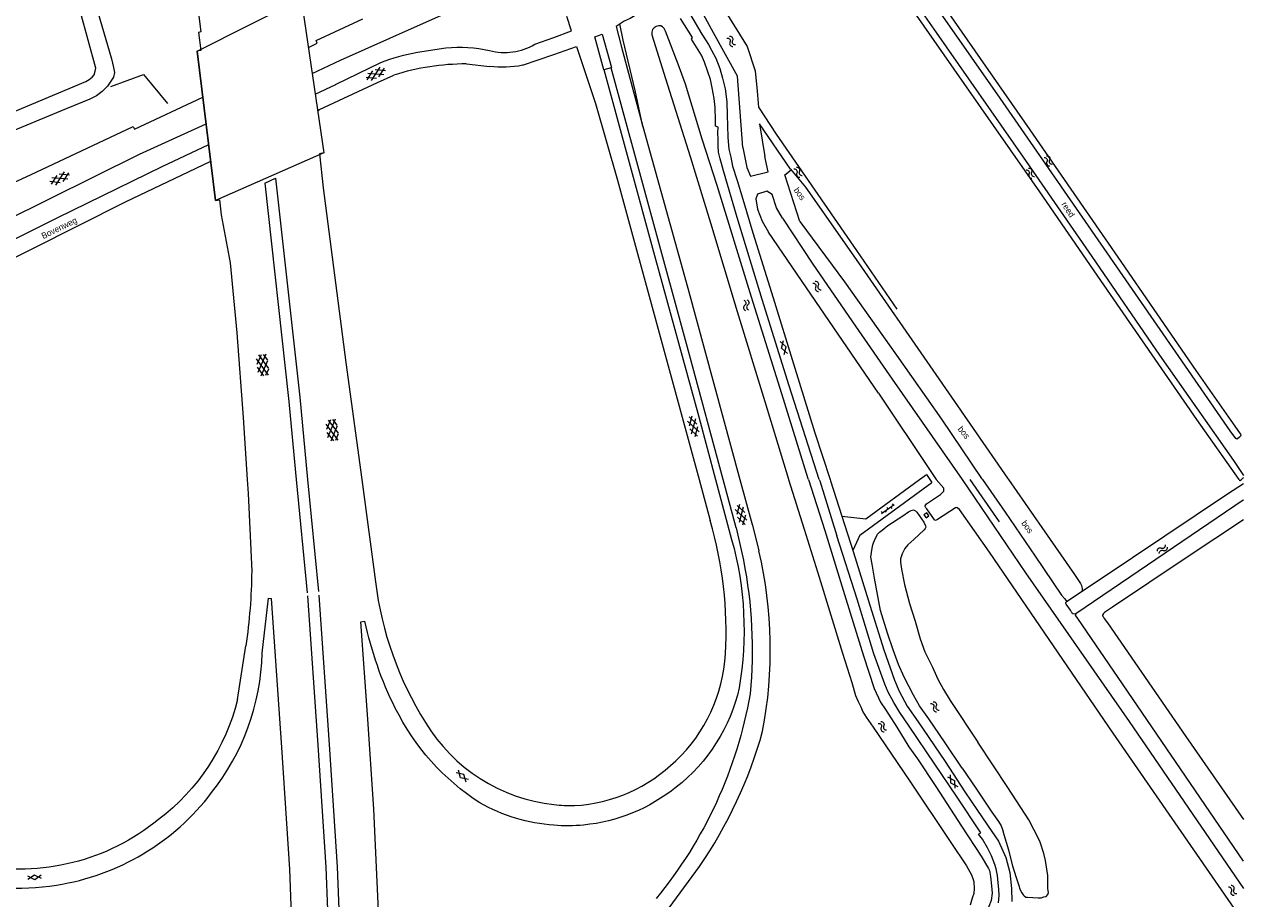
# Model space of a CAD drawing. Header units: metres. Extents: x 195864 to 198202, y 543264 to 544906.
# Tile 69 of 79: x 197845 to 198202, y 543877 to 544133. Entities that reach past the tile are written whole.
import ezdxf

# ---------------------------------------------------------------- set-up
doc = ezdxf.new("R2010")
doc.units = ezdxf.units.M
doc.header["$MEASUREMENT"] = 0
for name, color, linetype, lineweight in [('Level 14', 7, 'Continuous', 0), ('Level 19', 7, 'Continuous', 0), ('Level 27', 7, 'Continuous', 0), ('Level 28', 7, 'Continuous', 0), ('Level 29', 7, 'Continuous', 0), ('Level 33', 7, 'Continuous', 0), ('Level 34', 7, 'Continuous', 0), ('Level 41', 7, 'Continuous', 0), ('Level 43', 7, 'Continuous', 0)]:
    doc.layers.add(name, color=color, linetype=linetype, lineweight=lineweight)
doc.styles.add('Style-CHAR_FAST_FONT', font='CHAR_FAST_FONT.shx')

# ---------------------------------------------------------------- blocks, each defined once
blk = doc.blocks.new('GV2')
at = {"layer": 'Level 41', "color": 7, "linetype": 'Continuous', "lineweight": 0, "flags": 128}
for points in [[(1.2, -2), (0, 0), (1.2, 2)], [(0.2, -2), (1.4, 0), (0.2, 2)]]:
    blk.add_lwpolyline(points, dxfattribs=at)
blk = doc.blocks.new('GVTP6')
at = {"layer": 'Level 41', "color": 7, "linetype": 'Continuous', "lineweight": 0}
for p, q in [((0, -0.4), (2.6, 1.2)), ((0, 0.4), (2.6, -1.2)), ((1, -1.2), (5, 1.2)), ((1, 1.2), (5, -1.2)), ((3.4, 1.2), (6, -0.4)), ((3.4, -1.2), (6, 0.4))]:
    blk.add_line(p, q, dxfattribs=at)
blk = doc.blocks.new('GVTP4')
at = {"layer": 'Level 41', "color": 7, "linetype": 'Continuous', "lineweight": 0}
for p, q in [((0, 0.6), (1.8, 1.65)), ((0, -0.75), (4.2, 1.65)), ((0, 1.35), (5.1, -1.55)), ((0, 0), (2.7, -1.55)), ((1.1, -1.55), (6.2, 1.35)), ((2, 1.65), (6.2, -0.75)), ((3.5, -1.55), (6.2, 0)), ((4.4, 1.65), (6.2, 0.6))]:
    blk.add_line(p, q, dxfattribs=at)
blk = doc.blocks.new('WA_128')
at = {"layer": 'Level 43', "color": 7, "linetype": 'Continuous', "lineweight": 0, "extrusion": (0, 0, -1)}
for centre in [(-0.75, 0.05), (-0.75, -0.85)]:
    blk.add_arc(centre, 0.85, 28.0725, 151.9275, dxfattribs=at)
at = {"layer": 'Level 43', "color": 7, "linetype": 'Continuous', "lineweight": 0}
for centre in [(2.25, 0.85), (2.25, -0.05)]:
    blk.add_arc(centre, 0.85, 208.0724, 331.9275, dxfattribs=at)
blk = doc.blocks.new('WA_187')
at = {"layer": 'Level 43', "color": 7, "linetype": 'Continuous', "lineweight": 0, "extrusion": (0, 0, -1)}
for centre in [(-0.75, 0.05), (-0.75, -0.85)]:
    blk.add_arc(centre, 0.85, 28.0726, 151.9276, dxfattribs=at)
at = {"layer": 'Level 43', "color": 7, "linetype": 'Continuous', "lineweight": 0}
for centre in [(2.25, 0.85), (2.25, -0.05)]:
    blk.add_arc(centre, 0.85, 208.0724, 331.9274, dxfattribs=at)
blk = doc.blocks.new('OVTP6')
at = {"layer": 'Level 41', "color": 7, "linetype": 'Continuous', "lineweight": 0}
for p, q in [((0, 0), (4.5, 0)), ((0.25, 0), (0.25, 0.5)), ((1.25, 0), (1.25, -0.5)), ((2.25, 0), (2.25, 0.5)), ((4.25, 0), (4.25, 0.5)), ((3.25, 0), (3.25, -0.5))]:
    blk.add_line(p, q, dxfattribs=at)
blk = doc.blocks.new('WA_101')
at = {"layer": 'Level 43', "color": 7, "linetype": 'Continuous', "lineweight": 0, "extrusion": (0, 0, -1)}
for centre in [(-0.75, 0.05), (-0.75, -0.85)]:
    blk.add_arc(centre, 0.85, 28.0725, 151.9275, dxfattribs=at)
at = {"layer": 'Level 43', "color": 7, "linetype": 'Continuous', "lineweight": 0}
for centre in [(2.25, 0.85), (2.25, -0.05)]:
    blk.add_arc(centre, 0.85, 208.0725, 331.9275, dxfattribs=at)
blk = doc.blocks.new('WA_163')
at = {"layer": 'Level 43', "color": 7, "linetype": 'Continuous', "lineweight": 0, "extrusion": (0, 0, -1)}
for centre in [(-0.75, 0.05), (-0.75, -0.85)]:
    blk.add_arc(centre, 0.85, 28.0725, 151.9275, dxfattribs=at)
at = {"layer": 'Level 43', "color": 7, "linetype": 'Continuous', "lineweight": 0}
for centre in [(2.25, 0.85), (2.25, -0.05)]:
    blk.add_arc(centre, 0.85, 208.0725, 331.9275, dxfattribs=at)
blk = doc.blocks.new('WA_126')
at = {"layer": 'Level 43', "color": 7, "linetype": 'Continuous', "lineweight": 0, "extrusion": (0, 0, -1)}
for centre in [(-0.75, 0.05), (-0.75, -0.85)]:
    blk.add_arc(centre, 0.85, 28.0724, 151.9275, dxfattribs=at)
at = {"layer": 'Level 43', "color": 7, "linetype": 'Continuous', "lineweight": 0}
for centre in [(2.25, 0.85), (2.25, -0.05)]:
    blk.add_arc(centre, 0.85, 208.0725, 331.9276, dxfattribs=at)
blk = doc.blocks.new('WA_177')
at = {"layer": 'Level 43', "color": 7, "linetype": 'Continuous', "lineweight": 0, "extrusion": (0, 0, -1)}
for centre in [(-0.75, 0.05), (-0.75, -0.85)]:
    blk.add_arc(centre, 0.85, 28.0725, 151.9275, dxfattribs=at)
at = {"layer": 'Level 43', "color": 7, "linetype": 'Continuous', "lineweight": 0}
for centre in [(2.25, 0.85), (2.25, -0.05)]:
    blk.add_arc(centre, 0.85, 208.0725, 331.9275, dxfattribs=at)
blk = doc.blocks.new('WA_93')
at = {"layer": 'Level 43', "color": 7, "linetype": 'Continuous', "lineweight": 0, "extrusion": (0, 0, -1)}
for centre in [(-0.75, 0.05), (-0.75, -0.85)]:
    blk.add_arc(centre, 0.85, 28.0726, 151.9276, dxfattribs=at)
at = {"layer": 'Level 43', "color": 7, "linetype": 'Continuous', "lineweight": 0}
for centre in [(2.25, 0.85), (2.25, -0.05)]:
    blk.add_arc(centre, 0.85, 208.0724, 331.9274, dxfattribs=at)
blk = doc.blocks.new('WA_164')
at = {"layer": 'Level 43', "color": 7, "linetype": 'Continuous', "lineweight": 0, "extrusion": (0, 0, -1)}
for centre in [(-0.75, 0.05), (-0.75, -0.85)]:
    blk.add_arc(centre, 0.85, 28.0724, 151.9274, dxfattribs=at)
at = {"layer": 'Level 43', "color": 7, "linetype": 'Continuous', "lineweight": 0}
for centre in [(2.25, 0.85), (2.25, -0.05)]:
    blk.add_arc(centre, 0.85, 208.0726, 331.9276, dxfattribs=at)
blk = doc.blocks.new('WA_26')
at = {"layer": 'Level 43', "color": 7, "linetype": 'Continuous', "lineweight": 0, "extrusion": (0, 0, -1)}
for centre in [(-0.75, 0.05), (-0.75, -0.85)]:
    blk.add_arc(centre, 0.85, 28.0724, 151.9274, dxfattribs=at)
at = {"layer": 'Level 43', "color": 7, "linetype": 'Continuous', "lineweight": 0}
for centre in [(2.25, 0.85), (2.25, -0.05)]:
    blk.add_arc(centre, 0.85, 208.0726, 331.9276, dxfattribs=at)
blk = doc.blocks.new('WA_194')
at = {"layer": 'Level 43', "color": 7, "linetype": 'Continuous', "lineweight": 0, "extrusion": (0, 0, -1)}
for centre in [(-0.75, 0.05), (-0.75, -0.85)]:
    blk.add_arc(centre, 0.85, 28.0726, 151.9276, dxfattribs=at)
at = {"layer": 'Level 43', "color": 7, "linetype": 'Continuous', "lineweight": 0}
for centre in [(2.25, 0.85), (2.25, -0.05)]:
    blk.add_arc(centre, 0.85, 208.0724, 331.9274, dxfattribs=at)

msp = doc.modelspace()

# ---------------------------------------------------------------- linework, layer by layer
at = {"layer": 'Level 14', "color": 7, "linetype": 'Continuous', "lineweight": 13}
for p, q in [((197926.03, 544140.78), (197932.75, 544095.58)), ((197895.62, 544125.39), (197901.06, 544081.66))]:
    msp.add_line(p, q, dxfattribs=at)
at = {"layer": 'Level 14', "color": 7, "linetype": 'Continuous', "lineweight": 13, "flags": 128}
msp.add_lwpolyline([(197932.75, 544095.58), (197901.06, 544081.65), (197895.62, 544125.39), (197926.03, 544140.78), (197932.75, 544095.58)], dxfattribs=at)
at = {"layer": 'Level 19', "color": 7, "linetype": 'Continuous', "lineweight": 0}
for p, q in [((198094.9, 544025.27), (198110.19, 544002.38)), ((198110.19, 544002.38), (198111.81, 544000)), ((198111.76, 544000.06), (198111.81, 544000)), ((198119.43, 544000), (198119.43, 544000)), ((198200.37, 544000), (198200.46, 543999.87)), ((198200.84, 543999.81), (198201.07, 544000))]:
    msp.add_line(p, q, dxfattribs=at)
at = {"layer": 'Level 19', "color": 7, "linetype": 'Continuous', "lineweight": 0, "flags": 128}
for points in [[(197837.32, 544105.5), (197842.47, 544107.79), (197863.11, 544116.46), (197864.05, 544117.06), (197864.95, 544117.76), (197865.51, 544118.45), (197865.87, 544119.47), (197866.03, 544120.37), (197861.52, 544136.71), (197851.77, 544172.41), (197849.77, 544179.9), (197849.23, 544181.68), (197848.31, 544184.08), (197847.49, 544186.08), (197845.79, 544189.32), (197842.95, 544194.26), (197836.35, 544203.64), (197819.6, 544227.92), (197791.72, 544268.21)], [(197839.99, 544203.72), (197848.13, 544192.44), (197850.07, 544189.7), (197851.55, 544187.48), (197852.45, 544185.98), (197852.97, 544184.16), (197854.61, 544178.96), (197857.98, 544167.48), (197864.98, 544142.53), (197870.59, 544123.11), (197871.23, 544120.55), (197871.49, 544119.11), (197871.21, 544117.77), (197869.45, 544115.15), (197867.87, 544113.56), (197866.21, 544112.24), (197864.29, 544111.28), (197857.39, 544108.46), (197837.75, 544100.35)], [(198200.37, 544000), (198188.01, 544017.59), (198159.94, 544058.27), (198142.13, 544084.16), (198120.01, 544115.89), (198093.68, 544153.71), (198082.1, 544170.45), (198081.88, 544170.78), (198081.94, 544171.06), (198082.1, 544171.33), (198082.38, 544171.53), (198082.64, 544171.65), (198082.82, 544171.63), (198083.04, 544171.59), (198083.24, 544171.43), (198085.86, 544167.97), (198111.75, 544130.76), (198137.21, 544094.35), (198157.34, 544065.25), (198177.12, 544036.41), (198198.8, 544005.59), (198201.71, 544001.22)], [(198200.92, 544012.99), (198200.8, 544012.71), (198200.46, 544012.38), (198199.96, 544011.9), (198199.72, 544011.86), (198199.46, 544011.98), (198197.81, 544014.31), (198181.86, 544037.27), (198154.59, 544076.73), (198130.48, 544111.55), (198104.67, 544148.62)], [(198055.2, 544097.17), (198053.66, 544118.06), (198046.65, 544130.7), (198041.98, 544139.31)], [(198049.32, 544138.29), (198056.55, 544126.72), (198058.85, 544119.59), (198059.48, 544113.6)], [(198115.46, 544136.36), (198139.19, 544102.3), (198164.88, 544065.05), (198187.69, 544031.95), (198197.97, 544017.31), (198200.51, 544013.64), (198200.79, 544013.31), (198200.92, 544012.99)], [(198074.45, 544000), (198074.38, 544000.21), (198066.62, 544025.08), (198057.8, 544053.35), (198047.74, 544086.07), (198043.4, 544099.64), (198038.47, 544115.73), (198036.34, 544121.58), (198032.6, 544131.18), (198032.22, 544131.96), (198031.8, 544132.47), (198031.3, 544132.71), (198030.55, 544132.72), (198029.94, 544132.58), (198029.34, 544132.22), (198028.84, 544131.72), (198028.61, 544130.89), (198028.67, 544130.15), (198032.66, 544117.34), (198039.83, 544094.5), (198045.8, 544075.14), (198053.63, 544049.16), (198061.7, 544022.81), (198068.6, 544000.09), (198068.63, 544000)], [(198059.48, 544113.6), (198059.82, 544108.93), (198065.03, 544101.11), (198088.46, 544067.06), (198100.29, 544049.83)], [(198069.16, 544090.84), (198060.1, 544104.1), (198061.71, 544094.54)], [(198055.2, 544097.17), (198056.37, 544091.33), (198057.45, 544088.81), (198062.69, 544090.06), (198061.71, 544094.54)], [(198066.81, 544076.53), (198065.05, 544079.47), (198063.84, 544083.41), (198062.22, 544084.35), (198059.51, 544083.48), (198059.01, 544082.15), (198059.57, 544079.1), (198060.92, 544075.62), (198062.71, 544072.43)], [(198066.81, 544076.53), (198075.71, 544063.05), (198088.17, 544044.91), (198098.88, 544029.39), (198119.43, 544000)], [(198094.9, 544025.27), (198073.91, 544056.12), (198062.71, 544072.43)], [(198068.63, 544000), (198073.17, 543985.52), (198077.57, 543971.45), (198084.35, 543949.18), (198087.08, 543940.62), (198088.15, 543936.86), (198088.97, 543935.08), (198089.74, 543933.48), (198090.39, 543932.06), (198091.34, 543930.5), (198093.41, 543927.55), (198104.08, 543911.74), (198116.09, 543893.85), (198120.7, 543886.96), (198121.67, 543885.26), (198122.1, 543884.33), (198122.62, 543882.98), (198122.82, 543882.33), (198122.86, 543880.36), (198122.76, 543878.88), (198122.33, 543877.56), (198121.73, 543875.51)], [(198074.45, 544000), (198079.23, 543985.08), (198085.38, 543965.13), (198090.52, 543948.48), (198093.66, 543938.87), (198095.55, 543934.92), (198096.94, 543932.76), (198100.33, 543927.53), (198103.77, 543921.79), (198106.32, 543918.29), (198111.67, 543910.24), (198119.2, 543898.57), (198124.98, 543889.78), (198127.13, 543886.25), (198127.4, 543885.6), (198127.65, 543883.9), (198128.02, 543881.17), (198128.14, 543878.97), (198127.83, 543876.89), (198127.2, 543875.09), (198125.42, 543871.15), (198123.81, 543867.92), (198122.43, 543865.38)], [(198198.92, 543874.64), (198163.52, 543925.85), (198127.35, 543978.78), (198118.57, 543991.26), (198117.97, 543991.73), (198117.75, 543991.88), (198117.45, 543991.73), (198112.21, 543988.3), (198111.76, 543988.1), (198111.59, 543988.07), (198111.41, 543988.12), (198111.26, 543988.27), (198109.1, 543991.43), (198108.8, 543991.73), (198108.6, 543992.08), (198108.62, 543992.33), (198108.77, 543992.61), (198109, 543992.91), (198113.08, 543995.67), (198113.76, 543996.3), (198114.06, 543996.62), (198114.08, 543997.09), (198114.06, 543997.45), (198111.81, 544000)], [(198119.43, 544000), (198119.44, 543999.98), (198137.96, 543972.73), (198168.2, 543929.26), (198201.71, 543880.37)], [(198201.71, 543994.05), (198201.55, 543993.93), (198173.6, 543974.99), (198152.64, 543960.76), (198152.21, 543960.61), (198151.89, 543960.71), (198151.71, 543960.74), (198151.52, 543960.97), (198151.39, 543961.24), (198151.04, 543961.79), (198149.8, 543963.55), (198149.72, 543963.72), (198149.72, 543963.97), (198149.82, 543964.24), (198150.2, 543964.49), (198155.33, 543967.98), (198169.25, 543977.23), (198197.27, 543995.99), (198201.71, 543998.83)], [(198201.71, 544000.54), (198201.53, 544000.37), (198201.07, 544000)], [(198119.36, 543915.6), (198114.43, 543922.97), (198109.64, 543929.96), (198106.95, 543933.82), (198105.2, 543936.9), (198102.44, 543942.2), (198100.75, 543945.93), (198099.18, 543950.17), (198097.52, 543955.1), (198095.53, 543961.73), (198093.8, 543971.19), (198093.06, 543975.26), (198092.66, 543977.32), (198092.84, 543978.67), (198093.07, 543979.92), (198093.27, 543980.89), (198093.45, 543981.49), (198093.77, 543982.22), (198094.68, 543983.99), (198095.25, 543984.61), (198095.95, 543985.21), (198097.68, 543986.61), (198102.09, 543989.35), (198103.69, 543990.57), (198104.49, 543990.94), (198105.12, 543991.14), (198105.74, 543990.86), (198106.17, 543990.46), (198108.14, 543987.58), (198108.71, 543986.48), (198108.76, 543986.05), (198108.61, 543985.71), (198108.33, 543985.28), (198105.3, 543982.44), (198103.52, 543980.92), (198102.67, 543979.79), (198101.82, 543978.27), (198101.34, 543976.82), (198101.33, 543975.82), (198101.68, 543973.79), (198102.5, 543969.26), (198103.99, 543963.78), (198105.65, 543958.53), (198107.14, 543953.4), (198108.51, 543949.57), (198110.67, 543945.11), (198112.32, 543941.58), (198113.91, 543938.55), (198115.93, 543935.37), (198123.95, 543923.22)], [(198119.36, 543915.6), (198123.38, 543909.74), (198128.11, 543902.65), (198130.06, 543899.97), (198130.8, 543898.67), (198131.18, 543897.67), (198131.57, 543896.11), (198132.94, 543891.71), (198134.05, 543887.31), (198135.17, 543883.55), (198135.87, 543881.52), (198136.39, 543879.97), (198136.81, 543879.05), (198137.26, 543878.47), (198137.56, 543878.17), (198138.04, 543877.84), (198138.49, 543877.79), (198141.59, 543877.58), (198142.51, 543877.58), (198143.29, 543877.91), (198144.01, 543878.05), (198144.44, 543878.58), (198144.67, 543879.18), (198144.47, 543880.25), (198144.43, 543884.13), (198144.2, 543885.98), (198143.73, 543888.56), (198143.26, 543890.56), (198142.17, 543893.94), (198141.4, 543895.57), (198140.38, 543897.64), (198138.93, 543900.45), (198132.75, 543909.89), (198123.95, 543923.22)]]:
    msp.add_lwpolyline(points, dxfattribs=at)
at = {"layer": 'Level 19', "color": 7, "linetype": 'Continuous', "lineweight": 0}
msp.add_arc((198200.67, 544000.02), 0.262, 215.3249, 308.7121, dxfattribs=at)
at = {"layer": 'Level 27', "color": 7, "linetype": 'Continuous', "lineweight": 0, "flags": 128}
msp.add_lwpolyline([(198071.93, 544075.54), (198067.5, 544089.13), (198069.42, 544090.59)], dxfattribs=at)
at = {"layer": 'Level 28', "color": 7, "linetype": 'Continuous', "lineweight": 0}
for p, q in [((198121.6, 544000), (198130.19, 543987.68)), ((198125.31, 544000), (198125.31, 544000)), ((198132.93, 544000), (198132.93, 544000))]:
    msp.add_line(p, q, dxfattribs=at)
at = {"layer": 'Level 28', "color": 7, "linetype": 'Continuous', "lineweight": 0, "flags": 128}
for points in [[(197870.39, 544115.05), (197879.99, 544118.55), (197887, 544110.02)], [(198069.16, 544090.84), (198073.54, 544085.6), (198089.09, 544063.41), (198110.82, 544032.06), (198132.62, 544000.45), (198132.93, 544000)], [(198071.93, 544075.54), (198084.98, 544057.89), (198100.22, 544036.36), (198113.33, 544017.69), (198125.07, 544000.34), (198125.31, 544000)], [(198125.31, 544000), (198132.02, 543990.45), (198140.72, 543977.6), (198148.42, 543966.2), (198149.32, 543965.2), (198149.62, 543964.85), (198150.17, 543964.47)], [(198132.93, 544000), (198142.67, 543986.02), (198152.29, 543972.19), (198154.03, 543969.56), (198154.31, 543969.01), (198154.43, 543968.56), (198154.48, 543968.09), (198154.45, 543967.71), (198154.4, 543967.35)], [(198109.69, 543989.41), (198109.02, 543990.27), (198108.16, 543989.71), (198108.82, 543988.85), (198109.69, 543989.41)], [(198201.71, 543988.19), (198184.93, 543977.06), (198163.32, 543962.71), (198161.02, 543961.07), (198160.74, 543960.77), (198160.44, 543960.34), (198160.46, 543960.12), (198160.61, 543959.97), (198160.94, 543959.39), (198161.86, 543958.06), (198184.77, 543924.82), (198201.71, 543900.53)], [(198201.71, 543888.32), (198165.03, 543942.08), (198153.21, 543959.36), (198152.74, 543959.99), (198152.56, 543960.31), (198152.61, 543960.49), (198152.85, 543960.91)]]:
    msp.add_lwpolyline(points, dxfattribs=at)
at = {"layer": 'Level 29', "color": 7, "linetype": 'Continuous', "lineweight": 0}
for p, q in [((197994.4, 544127.36), (198000, 544129.39)), ((197960.09, 544125.06), (197968.43, 544126.28)), ((197929.29, 544118.8), (197937.55, 544122.71)), ((197990.8, 544121.21), (198000, 544124.39)), ((197936.15, 544115.64), (197949.36, 544122.06)), ((197974.38, 544121.61), (197981.17, 544120.84)), ((197930.21, 544112.77), (197936.21, 544115.59)), ((197948.35, 544116.2), (197953.21, 544118.35)), ((197915.42, 544086.73), (197918.58, 544088.2)), ((197915.42, 544086.73), (197922.38, 544023.76)), ((197918.58, 544088.2), (197925.66, 544024.13)), ((197922.37, 544023.79), (197924.65, 544000)), ((197925.66, 544024.1), (197927.97, 544000)), ((198106.94, 544000), (198108.92, 544001.45)), ((198108.92, 544001.45), (198109.93, 544000)), ((197924.65, 544000), (197927.82, 543966.89)), ((197927.97, 544000), (197931.11, 543967.21)), ((197943.77, 544000), (197947.77, 543970.08)), ((198042.44, 544000), (198045.7, 543987.98)), ((198047.29, 544000), (198051.98, 543982.46)), ((198053.26, 543985.88), (198049.45, 544000)), ((198054.41, 544000), (198057.98, 543986.9)), ((198054.41, 544000), (198054.41, 544000)), ((198054.41, 544000), (198054.41, 544000)), ((198089.42, 543983.69), (198110.52, 543999.15)), ((198091.26, 543988.51), (198106.94, 544000)), ((198109.93, 544000), (198110.52, 543999.15)), ((198057.99, 543987.03), (198059.95, 543979.14)), ((198084.22, 543989.31), (198091.26, 543988.51)), ((198053.25, 543985.91), (198055.4, 543976.38)), ((198089.42, 543983.69), (198088.95, 543982.63)), ((198088.95, 543982.63), (198087.45, 543979.28)), ((197907.48, 543935.64), (197909.92, 543951.4))]:
    msp.add_line(p, q, dxfattribs=at)
at = {"layer": 'Level 29', "color": 7, "linetype": 'Continuous', "lineweight": 0, "flags": 128}
for points in [[(197857.11, 544344.48), (197862.04, 544322.92), (197865.61, 544307.25), (197867.48, 544297.42), (197873.51, 544256.5), (197878.33, 544224.18), (197883.33, 544197.54), (197892.55, 544154), (197893.56, 544153.31), (197893.47, 544153.29), (197895.56, 544140.13), (197896.69, 544131.03), (197896.03, 544130.84), (197896.75, 544125.54), (197895.63, 544125.39)], [(197937.55, 544122.71), (197951.98, 544129.14), (197983.15, 544143.12)], [(198033.17, 544142.13), (198030.09, 544139.65), (198027.39, 544137.88), (198022.32, 544134.89), (198020.51, 544134.1), (198018.22, 544132.59), (198019.79, 544126.55), (198026.04, 544103.33), (198023.76, 544113.88), (198020.29, 544128.55), (198019.29, 544133.3)], [(198039.63, 544136.44), (198043.27, 544130.3), (198044.32, 544128.69), (198045.19, 544127.33), (198046.12, 544125.62), (198047.39, 544123.26), (198048.55, 544120.25), (198049.32, 544117.4), (198050.1, 544114.34), (198050.6, 544110.56), (198050.68, 544106.52), (198050.74, 544103.55), (198050.84, 544100.12), (198051.2, 544096.69), (198051.75, 544094.29), (198052.23, 544091.73), (198053.57, 544087.48), (198055.26, 544082.03), (198058.22, 544072.15), (198064.14, 544053.22), (198070.07, 544033.86), (198076.33, 544013.68), (198080.77, 544000)], [(197928.17, 544126.46), (197930.79, 544127.7), (197930.48, 544128.44), (197944.07, 544134.85)], [(198000, 544129.39), (198005.17, 544131.26), (198003.82, 544135.44)], [(198077.61, 544000), (198068.83, 544027.43), (198060.89, 544052.67), (198053.59, 544076.68), (198049.64, 544090.3), (198048.98, 544092.52), (198048.6, 544093.85), (198048.14, 544095.79), (198048.03, 544097.63), (198048.02, 544099.57), (198047.91, 544101.39), (198048.02, 544103.13), (198047.26, 544103.44), (198047.23, 544105.12), (198047.15, 544108.82), (198046.82, 544111.5), (198046.32, 544114.6), (198045.76, 544117.04), (198044.04, 544122.09), (198043.16, 544124.16), (198040.24, 544128.9), (198040.52, 544129.3), (198037.01, 544134.87)], [(198049.45, 544000), (198039.64, 544036.46), (198016.73, 544120.45), (198014.62, 544119.93), (198011.95, 544129.54), (198014.12, 544130.29), (198016.8, 544120.53)], [(198000, 544124.39), (198006.6, 544126.67), (198012.13, 544110.06), (198018.63, 544087.61), (198031.1, 544041.9), (198042.44, 544000)], [(198014.63, 544119.97), (198029.44, 544065.53), (198042.39, 544018.35), (198047.29, 544000)], [(197930.91, 544108), (197931.47, 544108.27), (197948.35, 544116.2)], [(197660.16, 544000), (197686.4, 544013.04), (197722.02, 544030.7), (197776.45, 544056.57), (197804.43, 544069.69), (197846.89, 544089.19), (197876.9, 544103.28), (197877.35, 544102.53), (197897.29, 544111.92)], [(197740.99, 544026), (197744.28, 544029.17), (197748.03, 544031.49), (197805.57, 544059), (197839.33, 544075.63), (197878.77, 544095.18), (197898.27, 544104.12)], [(198026.04, 544103.33), (198039.17, 544055.99), (198054.41, 544000)], [(197785.91, 544042.82), (197811.32, 544054.9), (197854.95, 544076.65), (197885.39, 544091.63), (197899.02, 544098.06)], [(197932.75, 544095.58), (197931.45, 544095.32), (197932.49, 544085.4), (197939.17, 544034.28), (197943.77, 544000)], [(197786.55, 544037.83), (197819.75, 544053.7), (197847.36, 544067.52), (197874.69, 544081.28), (197895.39, 544091.15), (197899.62, 544093.16)], [(197901.06, 544081.65), (197902.15, 544081.83), (197902.68, 544077.5), (197905.27, 544063.42), (197907.24, 544042.93), (197909.11, 544018.12), (197910.3, 544000)], [(197910.3, 544000), (197910.56, 543995.9), (197911.61, 543973.2)], [(198077.61, 544000), (198077.73, 543999.64), (198082.77, 543983.54)], [(198080.77, 544000), (198080.88, 543999.65), (198084.22, 543989.31)], [(198084.22, 543989.31), (198087.66, 543978.63), (198092.88, 543961.69), (198096.53, 543950.2), (198099.56, 543941.29), (198100.93, 543938.13), (198103.35, 543933.7), (198106.54, 543929.14), (198114.42, 543917.54), (198120.2, 543908.65), (198123.86, 543903.16), (198128.1, 543897.02), (198130.02, 543894.17), (198132.21, 543889.41), (198133.38, 543885.06), (198133.86, 543880.33), (198133.91, 543876.6)], [(198130.01, 543876.16), (198130.18, 543878.29), (198130.16, 543880.14), (198129.94, 543882.06), (198129.7, 543884.14), (198129.33, 543886.09), (198128.93, 543887.39), (198127.98, 543889.92), (198126.79, 543892.25), (198125.37, 543894.76), (198124.22, 543896.28), (198124.85, 543896.61), (198117.77, 543907.35), (198111.44, 543916.77), (198103.86, 543927.82), (198101.17, 543931.9), (198099.45, 543934.76), (198097.73, 543937.76), (198096.78, 543940.19), (198093.6, 543949.05), (198088.66, 543964.97), (198082.77, 543983.54)], [(197927.95, 543965.99), (197930.99, 543922.29), (197933.33, 543886.57), (197934.73, 543849.19), (197935.11, 543835.15)], [(197931.24, 543966.22), (197934.29, 543922.49), (197936.63, 543886.73), (197938.03, 543849.3), (197938.41, 543835.24)], [(197914.68, 543949.2), (197916.52, 543965.26), (197917.4, 543965.21)], [(197917.27, 543965.24), (197920.32, 543921.58), (197922.64, 543886.04), (197924.04, 543848.81), (197924.42, 543834.86)], [(197951.13, 543715.05), (197951.28, 543736.79), (197950.99, 543782.08), (197950.52, 543822.38), (197949.29, 543861.09), (197947.34, 543903.61), (197945.53, 543929.92), (197943.55, 543958.4), (197944.64, 543958.6)], [(198000, 543830.61), (198008.53, 543842.14), (198028.05, 543866.96), (198042.57, 543886.82)]]:
    msp.add_lwpolyline(points, dxfattribs=at)
at = {"layer": 'Level 29', "color": 7, "linetype": 'Continuous', "lineweight": 0, "extrusion": (0, 0, -1)}
for centre, radius, start, end in [((-197972.68, 544089.29), 37.23, 83.4436, 103.1988), ((-197971.05, 544065.16), 60.9, 69.1308, 79.6283), ((-197984.8, 544151.64), 31.02, 258.8337, 276.7218), ((-197956.04, 543955.86), 99.56, 164.5023, 189.6946), ((-197923.53, 543950.15), 134.46, 168.751, 185.4825), ((-197743.9, 543975.25), 167.72, 180.7003, 188.1755), ((-198049.14, 543980.82), 106.77, 333.4768, 347.984), ((-197930.04, 543959.51), 129.26, 189.8948, 219.4408), ((-198004.2, 543950.39), 51.24, 192.743, 232.0059), ((-197846.3, 543950.81), 63.03, 193.924, 232.8601), ((-198016.26, 543964.1), 69.88, 302.8821, 333.7074), ((-198003.72, 543949.55), 50.87, 230.9937, 264.4315), ((-198003.93, 543950.92), 52.22, 274.311, 299.3675), ((-197843.78, 543949.95), 63.92, 230.5956, 281.3912), ((-198003.92, 543950.87), 52.17, 264.7893, 274.3109)]:
    msp.add_arc(centre, radius, start, end, dxfattribs=at)
at = {"layer": 'Level 29', "color": 7, "linetype": 'Continuous', "lineweight": 0}
for centre, radius, start, end in [((197985.61, 544142.23), 17.27, 255.1409, 300.5886), ((197974.49, 544050.54), 71.07, 90.0923, 107.4212), ((197934.56, 543955.52), 115.78, 356.7594, 16.2845), ((197936.06, 543950.16), 127.23, 349.216, 13.1652), ((198049.74, 543983.11), 102.8, 187.2803, 211.8252), ((197845.99, 543951.07), 68.72, 321.6509, 358.4375), ((198003.9, 543951.48), 46.32, 313.2465, 356.8969), ((198005.57, 543955.13), 50.51, 211.2846, 263.6695), ((197933.05, 543962.1), 132.89, 325.497, 344.3982), ((198003.37, 543950.61), 46.07, 273.2981, 314.4638), ((197843.75, 543950.99), 70.45, 278.7959, 322.8287), ((198005.57, 543955.05), 50.43, 263.664, 270.5163), ((197843.39, 543949.29), 68.83, 225.4457, 279.3096)]:
    msp.add_arc(centre, radius, start, end, dxfattribs=at)

# ---------------------------------------------------------------- block references
at = {"layer": 'Level 41', "color": 7, "linetype": 'Continuous', "lineweight": 0}
for name, p, xscale, yscale, zscale, rotation in [('GVTP6', (197945.23, 544117.34), 1.000000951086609, 1.000000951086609, 1.000000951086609, 26.90761687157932), ('GVTP6', (197858.19, 544089.38), 0.9999980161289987, 0.9999980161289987, 0.9999980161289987, 205.4242868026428), ('GV2', (198066.59, 544038.47), 0.9999986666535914, 0.9999986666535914, 0.9999986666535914, 17.28447057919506), ('GVTP4', (197914.38, 544036.54), 1.000001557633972, 1.000001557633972, 1.000001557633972, 276.1485600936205), ('GVTP4', (197934.67, 544017.49), 1.000000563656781, 1.000000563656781, 1.000000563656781, 277.7115013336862), ('GVTP6', (198039.97, 544018.42), 0.9999993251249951, 0.9999993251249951, 0.9999993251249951, 285.5205262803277), ('GVTP6', (198053.93, 543992.57), 1.000000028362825, 1.000000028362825, 1.000000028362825, 285.7729280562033), ('OVTP6', (198095.85, 543990.12), 0.9999988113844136, 0.9999988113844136, 0.9999988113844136, 34.58763086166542), ('GV2', (197972.72, 543912.71), 0.9999995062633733, 0.9999995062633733, 0.9999995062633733, 46.85050559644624), ('GV2', (198117.18, 543912), 0.9999986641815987, 0.9999986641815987, 0.9999986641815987, 213.0203666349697), ('GV2', (197848.17, 543882.9), 0.9999996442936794, 0.9999996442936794, 0.9999996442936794, 94.27658210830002)]:
    msp.add_blockref(name, p, dxfattribs=dict(at, xscale=xscale, yscale=yscale, zscale=zscale, rotation=rotation))
at = {"layer": 'Level 43', "color": 7, "linetype": 'Continuous', "lineweight": 0}
for name, p, xscale, yscale, zscale, rotation in [('WA_126', (198050.98, 544129.44), 0.999999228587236, 0.999999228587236, 0.9999992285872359, 305.2938956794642), ('WA_26', (198143.73, 544094.51), 0.9999988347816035, 0.9999988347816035, 0.9999988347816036, 303.5053671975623), ('WA_164', (198070.55, 544091.16), 0.9999996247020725, 0.9999996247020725, 0.9999996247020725, 305.0516911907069), ('WA_194', (198138.45, 544090.88), 1.000000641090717, 1.000000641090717, 1.000000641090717, 305.0066865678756), ('WA_177', (198076.04, 544057.75), 0.9999993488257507, 0.9999993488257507, 0.9999993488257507, 305.0572430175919), ('WA_93', (198056.01, 544052.54), 0.9999980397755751, 0.9999980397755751, 0.9999980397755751, 279.2434916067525), ('WA_187', (198176.76, 543978.71), 0.9999994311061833, 0.9999994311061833, 0.9999994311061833, 37.61334359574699), ('WA_128', (198110.53, 543934.76), 1.000000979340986, 1.000000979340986, 1.000000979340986, 305.6210471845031), ('WA_101', (198095.23, 543928.94), 1.00000100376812, 1.00000100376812, 1.00000100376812, 304.8501432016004), ('WA_163', (198199.35, 543878.52), 1.0000001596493, 1.0000001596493, 1.0000001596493, 123.8753595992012)]:
    msp.add_blockref(name, p, dxfattribs=dict(at, xscale=xscale, yscale=yscale, zscale=zscale, rotation=rotation))

# ---------------------------------------------------------------- texts
at = {"layer": 'Level 33', "color": 7, "linetype": 'Continuous', "lineweight": 13, "style": 'Style-CHAR_FAST_FONT'}
for s, rotation, p in [('bos', 305.8041, (198070.02, 544084.67)), ('reed', 303.5788, (198148.33, 544080.52)), ('bos', 309.1161, (198117.98, 544014.72)), ('bos', 306.0905, (198136.59, 543987.2))]:
    msp.add_text(s, height=1.8, rotation=rotation, dxfattribs=at).set_placement(p)
at = {"layer": 'Level 34', "color": 7, "linetype": 'Continuous', "lineweight": 13, "style": 'Style-CHAR_FAST_FONT'}
msp.add_text('Bovenweg', height=1.8, rotation=26.2833, dxfattribs=at).set_placement((197850.65, 544070.32))

doc.saveas('drawing.dxf')
